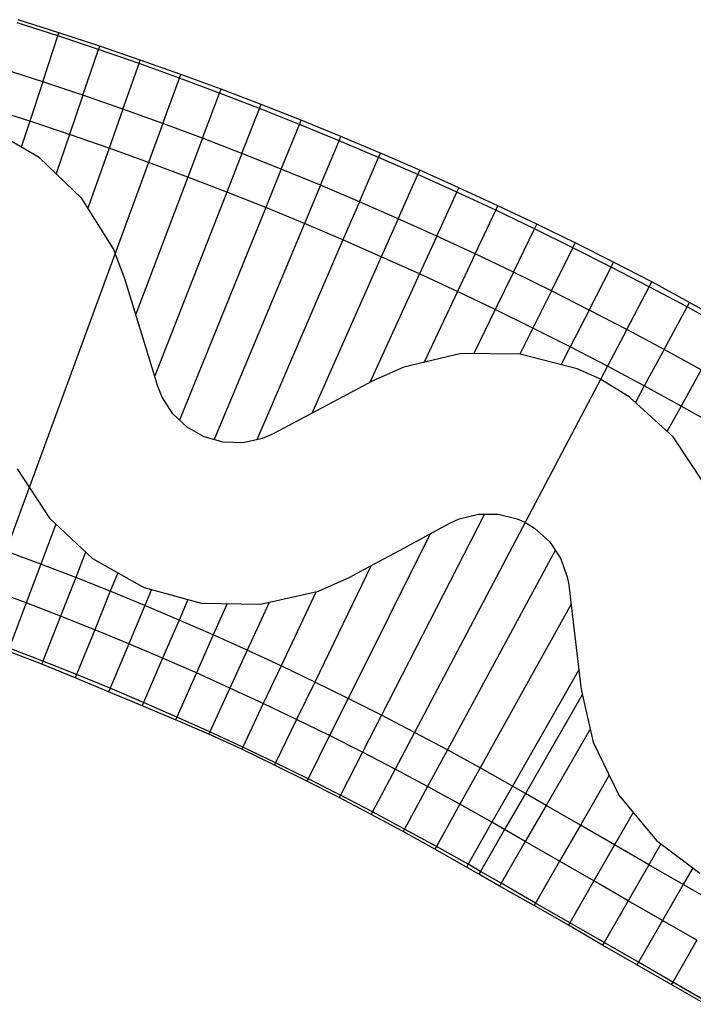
# Model space of a CAD drawing. Header units: metres. Extents: x 1075205 to 1080173, y 1572534 to 1573545.
# Tile 6 of 16: x 1076638 to 1076978, y 1572956 to 1573454. Entities that reach past the tile are written whole.
import ezdxf

# ---------------------------------------------------------------- set-up
doc = ezdxf.new("R2010")
doc.units = ezdxf.units.M
doc.header["$MEASUREMENT"] = 0
doc.layers.add('DaylightGeneral', color=161, linetype='Continuous')
doc.layers.add('Secc_valle', color=7, linetype='Continuous')

msp = doc.modelspace()

# ---------------------------------------------------------------- linework, layer by layer
for points in [[(1076984.85, 1573218.13), (1076968.27, 1573243.13), (1076946.14, 1573263.32), (1076931.22, 1573272.4), (1076919.83, 1573277.54), (1076890.92, 1573284.99), (1076861.1, 1573285.27), (1076832.13, 1573278.39), (1076816.54, 1573271.37), (1076809, 1573267.38), (1076791.33, 1573258), (1076773.67, 1573248.61), (1076766.13, 1573244.61), (1076760.81, 1573242.32), (1076750.99, 1573240.16), (1076740.97, 1573240.41), (1076731.33, 1573243.07), (1076730.98, 1573243.22), (1076722.63, 1573247.96), (1076715.39, 1573254.79), (1076710.06, 1573263.15), (1076707.77, 1573269.15), (1076705.71, 1573275.89), (1076699.84, 1573295.01), (1076691.28, 1573322.95), (1076685.44, 1573338.08), (1076669.54, 1573363.57), (1076647.94, 1573384.41), (1076621.97, 1573399.37)], [(1076636.86, 1573227), (1076653.08, 1573202.01), (1076674.84, 1573181.61), (1076699.89, 1573167.44), (1076700.92, 1573167.01), (1076729.81, 1573159.12), (1076759.81, 1573158.47), (1076789.1, 1573165.17), (1076804.87, 1573172.2), (1076812.38, 1573176.25), (1076829.98, 1573185.75), (1076855.1, 1573199.29), (1076860.24, 1573201.7), (1076869.87, 1573204.09), (1076879.81, 1573204.06), (1076889.48, 1573201.62), (1076893.3, 1573199.92), (1076898.3, 1573196.89), (1076905.73, 1573190.16), (1076911.35, 1573181.83), (1076914.82, 1573172.36), (1076915.56, 1573168.3), (1076916.96, 1573156.53), (1076919.32, 1573136.67), (1076921.7, 1573116.81), (1076921.95, 1573114.75), (1076927.84, 1573088.73), (1076940.83, 1573061.94), (1076959.89, 1573039.02), (1076981.74, 1573022.59)]]:
    msp.add_lwpolyline(points)
at = {"layer": 'DaylightGeneral', "color": 161}
for p, q in [((1076657.38, 1573445.8, 69.13), (1076636.76, 1573452.46, 69.1)), ((1076657.38, 1573445.8, 69.13), (1076636.76, 1573452.46, 69.1)), ((1076657.91, 1573447.41, 68.56), (1076637.25, 1573453.99, 68.57)), ((1076649.75, 1573422.62, 69.13), (1076657.38, 1573445.8, 69.13)), ((1076649.75, 1573422.62, 69.13), (1076657.38, 1573445.8, 69.13)), ((1076657.38, 1573445.8, 69.13), (1076657.91, 1573447.41, 68.56)), ((1076657.38, 1573445.8, 69.13), (1076657.91, 1573447.41, 68.56)), ((1076677.92, 1573438.91, 69.15), (1076657.38, 1573445.8, 69.13)), ((1076677.92, 1573438.91, 69.15), (1076657.38, 1573445.8, 69.13)), ((1076678.5, 1573440.6, 68.55), (1076657.91, 1573447.41, 68.56)), ((1076677.92, 1573438.91, 69.15), (1076678.5, 1573440.6, 68.55)), ((1076677.92, 1573438.91, 69.15), (1076678.5, 1573440.6, 68.55)), ((1076699.02, 1573433.57, 68.54), (1076678.5, 1573440.6, 68.55)), ((1076670.03, 1573415.82, 69.15), (1076677.92, 1573438.91, 69.15)), ((1076670.03, 1573415.82, 69.15), (1076677.92, 1573438.91, 69.15)), ((1076698.39, 1573431.79, 69.17), (1076677.92, 1573438.91, 69.15)), ((1076698.39, 1573431.79, 69.17), (1076677.92, 1573438.91, 69.15)), ((1076690.24, 1573408.79, 69.17), (1076698.39, 1573431.79, 69.17)), ((1076690.24, 1573408.79, 69.17), (1076698.39, 1573431.79, 69.17)), ((1076698.39, 1573431.79, 69.17), (1076699.02, 1573433.57, 68.54)), ((1076698.39, 1573431.79, 69.17), (1076699.02, 1573433.57, 68.54)), ((1076718.77, 1573424.44, 69.2), (1076698.39, 1573431.79, 69.17)), ((1076718.77, 1573424.44, 69.2), (1076698.39, 1573431.79, 69.17)), ((1076719.47, 1573426.36, 68.52), (1076699.02, 1573433.57, 68.54)), ((1076649.75, 1573422.62, 69.13), (1076629.39, 1573429.2, 69.1)), ((1076718.77, 1573424.44, 69.2), (1076719.47, 1573426.36, 68.52)), ((1076718.77, 1573424.44, 69.2), (1076719.47, 1573426.36, 68.52)), ((1076739.84, 1573418.89, 68.5), (1076719.47, 1573426.36, 68.52)), ((1076670.03, 1573415.82, 69.15), (1076649.75, 1573422.62, 69.13)), ((1076710.37, 1573401.54, 69.2), (1076718.77, 1573424.44, 69.2)), ((1076710.37, 1573401.54, 69.2), (1076718.77, 1573424.44, 69.2)), ((1076739.07, 1573416.87, 69.22), (1076718.77, 1573424.44, 69.2)), ((1076739.07, 1573416.87, 69.22), (1076718.77, 1573424.44, 69.2)), ((1076690.24, 1573408.79, 69.17), (1076670.03, 1573415.82, 69.15)), ((1076730.42, 1573394.06, 69.22), (1076739.07, 1573416.87, 69.22)), ((1076730.42, 1573394.06, 69.22), (1076739.07, 1573416.87, 69.22)), ((1076739.07, 1573416.87, 69.22), (1076739.84, 1573418.89, 68.5)), ((1076739.07, 1573416.87, 69.22), (1076739.84, 1573418.89, 68.5)), ((1076759.29, 1573409.08, 69.24), (1076739.07, 1573416.87, 69.22)), ((1076759.29, 1573409.08, 69.24), (1076739.07, 1573416.87, 69.22)), ((1076760.1, 1573411.15, 68.5), (1076739.84, 1573418.89, 68.5)), ((1076759.29, 1573409.08, 69.24), (1076760.1, 1573411.15, 68.5)), ((1076759.29, 1573409.08, 69.24), (1076760.1, 1573411.15, 68.5)), ((1076780.27, 1573403.17, 68.51), (1076760.1, 1573411.15, 68.5)), ((1076710.37, 1573401.54, 69.2), (1076690.24, 1573408.79, 69.17)), ((1076750.38, 1573386.36, 69.24), (1076759.29, 1573409.08, 69.24)), ((1076750.38, 1573386.36, 69.24), (1076759.29, 1573409.08, 69.24)), ((1076779.41, 1573401.06, 69.27), (1076759.29, 1573409.08, 69.24)), ((1076779.41, 1573401.06, 69.27), (1076759.29, 1573409.08, 69.24)), ((1076730.42, 1573394.06, 69.22), (1076710.37, 1573401.54, 69.2)), ((1076770.26, 1573378.44, 69.27), (1076779.41, 1573401.06, 69.27)), ((1076770.26, 1573378.44, 69.27), (1076779.41, 1573401.06, 69.27)), ((1076779.41, 1573401.06, 69.27), (1076780.27, 1573403.17, 68.51)), ((1076779.41, 1573401.06, 69.27), (1076780.27, 1573403.17, 68.51)), ((1076799.45, 1573392.82, 69.29), (1076779.41, 1573401.06, 69.27)), ((1076799.45, 1573392.82, 69.29), (1076779.41, 1573401.06, 69.27)), ((1076800.35, 1573394.97, 68.51), (1076780.27, 1573403.17, 68.51)), ((1076799.45, 1573392.82, 69.29), (1076800.35, 1573394.97, 68.51)), ((1076799.45, 1573392.82, 69.29), (1076800.35, 1573394.97, 68.51)), ((1076820.34, 1573386.55, 68.52), (1076800.35, 1573394.97, 68.51)), ((1076750.38, 1573386.36, 69.24), (1076730.42, 1573394.06, 69.22)), ((1076790.04, 1573370.3, 69.29), (1076799.45, 1573392.82, 69.29)), ((1076790.04, 1573370.3, 69.29), (1076799.45, 1573392.82, 69.29)), ((1076819.4, 1573384.35, 69.31), (1076799.45, 1573392.82, 69.29)), ((1076819.4, 1573384.35, 69.31), (1076799.45, 1573392.82, 69.29)), ((1076770.26, 1573378.44, 69.27), (1076750.38, 1573386.36, 69.24)), ((1076819.4, 1573384.35, 69.31), (1076820.34, 1573386.55, 68.52)), ((1076819.4, 1573384.35, 69.31), (1076820.34, 1573386.55, 68.52)), ((1076840.24, 1573377.9, 68.52), (1076820.34, 1573386.55, 68.52)), ((1076809.74, 1573361.94, 69.31), (1076819.4, 1573384.35, 69.31)), ((1076809.74, 1573361.94, 69.31), (1076819.4, 1573384.35, 69.31)), ((1076839.25, 1573375.66, 69.34), (1076819.4, 1573384.35, 69.31)), ((1076839.25, 1573375.66, 69.34), (1076819.4, 1573384.35, 69.31)), ((1076790.04, 1573370.3, 69.29), (1076770.26, 1573378.44, 69.27)), ((1076829.34, 1573353.37, 69.34), (1076839.25, 1573375.66, 69.34)), ((1076829.34, 1573353.37, 69.34), (1076839.25, 1573375.66, 69.34)), ((1076839.25, 1573375.66, 69.34), (1076840.24, 1573377.9, 68.52)), ((1076839.25, 1573375.66, 69.34), (1076840.24, 1573377.9, 68.52)), ((1076859, 1573366.76, 69.36), (1076839.25, 1573375.66, 69.34)), ((1076859, 1573366.76, 69.36), (1076839.25, 1573375.66, 69.34)), ((1076860.04, 1573369.04, 68.52), (1076840.24, 1573377.9, 68.52)), ((1076809.74, 1573361.94, 69.31), (1076790.04, 1573370.3, 69.29)), ((1076848.84, 1573344.57, 69.36), (1076859, 1573366.76, 69.36)), ((1076848.84, 1573344.57, 69.36), (1076859, 1573366.76, 69.36)), ((1076859, 1573366.76, 69.36), (1076860.04, 1573369.04, 68.52)), ((1076859, 1573366.76, 69.36), (1076860.04, 1573369.04, 68.52)), ((1076878.65, 1573357.63, 69.38), (1076859, 1573366.76, 69.36)), ((1076878.65, 1573357.63, 69.38), (1076859, 1573366.76, 69.36)), ((1076879.75, 1573359.96, 68.52), (1076860.04, 1573369.04, 68.52)), ((1076829.34, 1573353.37, 69.34), (1076809.74, 1573361.94, 69.31)), ((1076868.25, 1573335.56, 69.38), (1076878.65, 1573357.63, 69.38)), ((1076868.25, 1573335.56, 69.38), (1076878.65, 1573357.63, 69.38)), ((1076878.65, 1573357.63, 69.38), (1076879.75, 1573359.96, 68.52)), ((1076878.65, 1573357.63, 69.38), (1076879.75, 1573359.96, 68.52)), ((1076898.2, 1573348.29, 69.41), (1076878.65, 1573357.63, 69.38)), ((1076898.2, 1573348.29, 69.41), (1076878.65, 1573357.63, 69.38)), ((1076899.35, 1573350.67, 68.53), (1076879.75, 1573359.96, 68.52)), ((1076848.84, 1573344.57, 69.36), (1076829.34, 1573353.37, 69.34)), ((1076898.2, 1573348.29, 69.41), (1076899.35, 1573350.67, 68.53)), ((1076898.2, 1573348.29, 69.41), (1076899.35, 1573350.67, 68.53)), ((1076918.85, 1573341.16, 68.53), (1076899.35, 1573350.67, 68.53)), ((1076887.55, 1573326.34, 69.41), (1076898.2, 1573348.29, 69.41)), ((1076887.55, 1573326.34, 69.41), (1076898.2, 1573348.29, 69.41)), ((1076917.64, 1573338.73, 69.43), (1076898.2, 1573348.29, 69.41)), ((1076917.64, 1573338.73, 69.43), (1076898.2, 1573348.29, 69.41)), ((1076868.25, 1573335.56, 69.38), (1076848.84, 1573344.57, 69.36)), ((1076917.64, 1573338.73, 69.43), (1076918.85, 1573341.16, 68.53)), ((1076917.64, 1573338.73, 69.43), (1076918.85, 1573341.16, 68.53)), ((1076938.24, 1573331.43, 68.53), (1076918.85, 1573341.16, 68.53)), ((1076887.55, 1573326.34, 69.41), (1076868.25, 1573335.56, 69.38)), ((1076906.75, 1573316.9, 69.43), (1076917.64, 1573338.73, 69.43)), ((1076906.75, 1573316.9, 69.43), (1076917.64, 1573338.73, 69.43)), ((1076936.98, 1573328.96, 69.45), (1076917.64, 1573338.73, 69.43)), ((1076936.98, 1573328.96, 69.45), (1076917.64, 1573338.73, 69.43)), ((1076936.98, 1573328.96, 69.45), (1076938.24, 1573331.43, 68.53)), ((1076936.98, 1573328.96, 69.45), (1076938.24, 1573331.43, 68.53)), ((1076957.51, 1573321.46, 68.54), (1076938.24, 1573331.43, 68.53)), ((1076906.75, 1573316.9, 69.43), (1076887.55, 1573326.34, 69.41)), ((1076925.85, 1573307.24, 69.45), (1076936.98, 1573328.96, 69.45)), ((1076925.85, 1573307.24, 69.45), (1076936.98, 1573328.96, 69.45)), ((1076956.2, 1573318.97, 69.48), (1076936.98, 1573328.96, 69.45)), ((1076956.2, 1573318.97, 69.48), (1076936.98, 1573328.96, 69.45)), ((1076956.2, 1573318.97, 69.48), (1076957.51, 1573321.46, 68.54)), ((1076956.2, 1573318.97, 69.48), (1076957.51, 1573321.46, 68.54)), ((1076976.57, 1573311.07, 68.62), (1076957.51, 1573321.46, 68.54)), ((1076925.85, 1573307.24, 69.45), (1076906.75, 1573316.9, 69.43)), ((1076944.83, 1573297.38, 69.48), (1076956.2, 1573318.97, 69.48)), ((1076944.83, 1573297.38, 69.48), (1076956.2, 1573318.97, 69.48)), ((1076975.32, 1573308.77, 69.5), (1076956.2, 1573318.97, 69.48)), ((1076975.32, 1573308.77, 69.5), (1076956.2, 1573318.97, 69.48)), ((1076975.32, 1573308.77, 69.5), (1076976.57, 1573311.07, 68.62)), ((1076975.32, 1573308.77, 69.5), (1076976.57, 1573311.07, 68.62)), ((1076995.49, 1573300.46, 68.72), (1076976.57, 1573311.07, 68.62)), ((1076944.83, 1573297.38, 69.48), (1076925.85, 1573307.24, 69.45)), ((1076963.71, 1573287.3, 69.5), (1076975.32, 1573308.77, 69.5)), ((1076963.71, 1573287.3, 69.5), (1076975.32, 1573308.77, 69.5)), ((1076994.32, 1573298.35, 69.52), (1076975.32, 1573308.77, 69.5)), ((1076994.32, 1573298.35, 69.52), (1076975.32, 1573308.77, 69.5)), ((1076963.71, 1573287.3, 69.5), (1076944.83, 1573297.38, 69.48)), ((1076982.47, 1573277.02, 69.52), (1076963.71, 1573287.3, 69.5)), ((1076641.34, 1573159.18, 69.22), (1076623.91, 1573165.68, 69.2)), ((1076641.34, 1573159.18, 69.22), (1076632.69, 1573136.37, 69.22)), ((1076641.34, 1573159.18, 69.22), (1076632.69, 1573136.37, 69.22)), ((1076658.7, 1573152.49, 69.24), (1076641.34, 1573159.18, 69.22)), ((1076658.7, 1573152.49, 69.24), (1076649.79, 1573129.77, 69.24)), ((1076658.7, 1573152.49, 69.24), (1076649.79, 1573129.77, 69.24)), ((1076675.98, 1573145.6, 69.27), (1076658.7, 1573152.49, 69.24)), ((1076675.98, 1573145.6, 69.27), (1076666.83, 1573122.99, 69.27)), ((1076675.98, 1573145.6, 69.27), (1076666.83, 1573122.99, 69.27)), ((1076693.19, 1573138.53, 69.29), (1076675.98, 1573145.6, 69.27)), ((1076649.79, 1573129.77, 69.24), (1076632.69, 1573136.37, 69.22)), ((1076649.79, 1573129.77, 69.24), (1076632.69, 1573136.37, 69.22)), ((1076693.19, 1573138.53, 69.29), (1076683.78, 1573116.01, 69.29)), ((1076693.19, 1573138.53, 69.29), (1076683.78, 1573116.01, 69.29)), ((1076710.31, 1573131.26, 69.31), (1076693.19, 1573138.53, 69.29)), ((1076649.22, 1573128.3, 68.72), (1076632.11, 1573134.84, 68.68)), ((1076710.31, 1573131.26, 69.31), (1076700.66, 1573108.85, 69.31)), ((1076710.31, 1573131.26, 69.31), (1076700.66, 1573108.85, 69.31)), ((1076727.36, 1573123.8, 69.34), (1076710.31, 1573131.26, 69.31)), ((1076649.79, 1573129.77, 69.24), (1076649.22, 1573128.3, 68.72)), ((1076649.79, 1573129.77, 69.24), (1076649.22, 1573128.3, 68.72)), ((1076666.14, 1573121.3, 68.66), (1076649.22, 1573128.3, 68.72)), ((1076666.83, 1573122.99, 69.27), (1076649.79, 1573129.77, 69.24)), ((1076666.83, 1573122.99, 69.27), (1076649.79, 1573129.77, 69.24)), ((1076666.83, 1573122.99, 69.27), (1076666.14, 1573121.3, 68.66)), ((1076666.83, 1573122.99, 69.27), (1076666.14, 1573121.3, 68.66)), ((1076683.03, 1573114.22, 68.64), (1076666.14, 1573121.3, 68.66)), ((1076683.78, 1573116.01, 69.29), (1076666.83, 1573122.99, 69.27)), ((1076683.78, 1573116.01, 69.29), (1076666.83, 1573122.99, 69.27)), ((1076727.36, 1573123.8, 69.34), (1076717.45, 1573101.5, 69.34)), ((1076727.36, 1573123.8, 69.34), (1076717.45, 1573101.5, 69.34)), ((1076744.32, 1573116.15, 69.36), (1076727.36, 1573123.8, 69.34)), ((1076744.32, 1573116.15, 69.36), (1076734.17, 1573093.96, 69.36)), ((1076744.32, 1573116.15, 69.36), (1076734.17, 1573093.96, 69.36)), ((1076761.19, 1573108.32, 69.38), (1076744.32, 1573116.15, 69.36)), ((1076683.78, 1573116.01, 69.29), (1076683.03, 1573114.22, 68.64)), ((1076683.78, 1573116.01, 69.29), (1076683.03, 1573114.22, 68.64)), ((1076699.91, 1573107.11, 68.68), (1076683.03, 1573114.22, 68.64)), ((1076700.66, 1573108.85, 69.31), (1076683.78, 1573116.01, 69.29)), ((1076700.66, 1573108.85, 69.31), (1076683.78, 1573116.01, 69.29)), ((1076700.66, 1573108.85, 69.31), (1076699.91, 1573107.11, 68.68)), ((1076700.66, 1573108.85, 69.31), (1076699.91, 1573107.11, 68.68)), ((1076716.82, 1573100.08, 68.82), (1076699.91, 1573107.11, 68.68)), ((1076717.45, 1573101.5, 69.34), (1076700.66, 1573108.85, 69.31)), ((1076717.45, 1573101.5, 69.34), (1076700.66, 1573108.85, 69.31)), ((1076761.19, 1573108.32, 69.38), (1076750.79, 1573086.24, 69.38)), ((1076761.19, 1573108.32, 69.38), (1076750.79, 1573086.24, 69.38)), ((1076777.98, 1573100.29, 69.41), (1076761.19, 1573108.32, 69.38)), ((1076717.45, 1573101.5, 69.34), (1076716.82, 1573100.08, 68.82)), ((1076717.45, 1573101.5, 69.34), (1076716.82, 1573100.08, 68.82)), ((1076734.17, 1573093.96, 69.36), (1076717.45, 1573101.5, 69.34)), ((1076734.17, 1573093.96, 69.36), (1076717.45, 1573101.5, 69.34)), ((1076733.66, 1573092.85, 68.95), (1076716.82, 1573100.08, 68.82)), ((1076777.98, 1573100.29, 69.41), (1076767.33, 1573078.34, 69.41)), ((1076777.98, 1573100.29, 69.41), (1076767.33, 1573078.34, 69.41)), ((1076794.67, 1573092.09, 69.43), (1076777.98, 1573100.29, 69.41)), ((1076734.17, 1573093.96, 69.36), (1076733.66, 1573092.85, 68.95)), ((1076734.17, 1573093.96, 69.36), (1076733.66, 1573092.85, 68.95)), ((1076750.3, 1573085.2, 69), (1076733.66, 1573092.85, 68.95)), ((1076750.79, 1573086.24, 69.38), (1076734.17, 1573093.96, 69.36)), ((1076750.79, 1573086.24, 69.38), (1076734.17, 1573093.96, 69.36)), ((1076794.67, 1573092.09, 69.43), (1076783.79, 1573070.25, 69.43)), ((1076794.67, 1573092.09, 69.43), (1076783.79, 1573070.25, 69.43)), ((1076811.28, 1573083.69, 69.45), (1076794.67, 1573092.09, 69.43)), ((1076750.79, 1573086.24, 69.38), (1076750.3, 1573085.2, 69)), ((1076750.79, 1573086.24, 69.38), (1076750.3, 1573085.2, 69)), ((1076766.8, 1573077.24, 69), (1076750.3, 1573085.2, 69)), ((1076767.33, 1573078.34, 69.41), (1076750.79, 1573086.24, 69.38)), ((1076767.33, 1573078.34, 69.41), (1076750.79, 1573086.24, 69.38)), ((1076811.28, 1573083.69, 69.45), (1076800.15, 1573061.98, 69.45)), ((1076811.28, 1573083.69, 69.45), (1076800.15, 1573061.98, 69.45)), ((1076827.79, 1573075.12, 69.48), (1076811.28, 1573083.69, 69.45)), ((1076767.33, 1573078.34, 69.41), (1076766.8, 1573077.24, 69)), ((1076767.33, 1573078.34, 69.41), (1076766.8, 1573077.24, 69)), ((1076783.21, 1573069.1, 69), (1076766.8, 1573077.24, 69)), ((1076783.79, 1573070.25, 69.43), (1076767.33, 1573078.34, 69.41)), ((1076783.79, 1573070.25, 69.43), (1076767.33, 1573078.34, 69.41)), ((1076827.79, 1573075.12, 69.48), (1076816.42, 1573053.53, 69.48)), ((1076827.79, 1573075.12, 69.48), (1076816.42, 1573053.53, 69.48)), ((1076844.2, 1573066.36, 69.5), (1076827.79, 1573075.12, 69.48)), ((1076783.79, 1573070.25, 69.43), (1076783.21, 1573069.1, 69)), ((1076783.79, 1573070.25, 69.43), (1076783.21, 1573069.1, 69)), ((1076799.53, 1573060.77, 69), (1076783.21, 1573069.1, 69)), ((1076800.15, 1573061.98, 69.45), (1076783.79, 1573070.25, 69.43)), ((1076800.15, 1573061.98, 69.45), (1076783.79, 1573070.25, 69.43)), ((1076800.15, 1573061.98, 69.45), (1076799.53, 1573060.77, 69)), ((1076800.15, 1573061.98, 69.45), (1076799.53, 1573060.77, 69)), ((1076816.42, 1573053.53, 69.48), (1076800.15, 1573061.98, 69.45)), ((1076816.42, 1573053.53, 69.48), (1076800.15, 1573061.98, 69.45)), ((1076844.2, 1573066.36, 69.5), (1076832.59, 1573044.89, 69.5)), ((1076844.2, 1573066.36, 69.5), (1076832.59, 1573044.89, 69.5)), ((1076860.51, 1573057.41, 69.52), (1076844.2, 1573066.36, 69.5)), ((1076815.75, 1573052.26, 69), (1076799.53, 1573060.77, 69)), ((1076860.51, 1573057.41, 69.52), (1076848.67, 1573036.08, 69.52)), ((1076860.51, 1573057.41, 69.52), (1076848.67, 1573036.08, 69.52)), ((1076876.73, 1573048.29, 69.55), (1076860.51, 1573057.41, 69.52)), ((1076816.42, 1573053.53, 69.48), (1076815.75, 1573052.26, 69)), ((1076816.42, 1573053.53, 69.48), (1076815.75, 1573052.26, 69)), ((1076831.88, 1573043.58, 69), (1076815.75, 1573052.26, 69)), ((1076832.59, 1573044.89, 69.5), (1076816.42, 1573053.53, 69.48)), ((1076832.59, 1573044.89, 69.5), (1076816.42, 1573053.53, 69.48)), ((1076876.73, 1573048.29, 69.55), (1076864.65, 1573027.09, 69.55)), ((1076876.73, 1573048.29, 69.55), (1076864.65, 1573027.09, 69.55)), ((1076883.14, 1573044.62, 69.55), (1076876.73, 1573048.29, 69.55)), ((1076832.59, 1573044.89, 69.5), (1076831.88, 1573043.58, 69)), ((1076832.59, 1573044.89, 69.5), (1076831.88, 1573043.58, 69)), ((1076847.91, 1573034.71, 69), (1076831.88, 1573043.58, 69)), ((1076848.67, 1573036.08, 69.52), (1076832.59, 1573044.89, 69.5)), ((1076848.67, 1573036.08, 69.52), (1076832.59, 1573044.89, 69.5)), ((1076883.14, 1573044.62, 69.55), (1076870.96, 1573023.47, 69.55)), ((1076848.67, 1573036.08, 69.52), (1076847.91, 1573034.71, 69)), ((1076848.67, 1573036.08, 69.52), (1076847.91, 1573034.71, 69)), ((1076863.83, 1573025.67, 69), (1076847.91, 1573034.71, 69)), ((1076864.65, 1573027.09, 69.55), (1076848.67, 1573036.08, 69.52)), ((1076864.65, 1573027.09, 69.55), (1076848.67, 1573036.08, 69.52)), ((1076864.65, 1573027.09, 69.55), (1076863.83, 1573025.67, 69)), ((1076864.65, 1573027.09, 69.55), (1076863.83, 1573025.67, 69)), ((1076870.96, 1573023.47, 69.55), (1076864.65, 1573027.09, 69.55)), ((1076870.96, 1573023.47, 69.55), (1076864.65, 1573027.09, 69.55)), ((1076870.13, 1573022.03, 69), (1076863.83, 1573025.67, 69)), ((1076870.96, 1573023.47, 69.55), (1076870.13, 1573022.03, 69))]:
    msp.add_line(p, q, dxfattribs=at)
at = {"layer": 'DaylightGeneral', "color": 161, "extrusion": (-0.001008, 0.000580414, 0.999999)}
for p, q in [((1076883.14, 1573044.62, 69.55), (1076870.96, 1573023.47, 69.55)), ((1076893.59, 1573038.6, 69.57), (1076883.14, 1573044.62, 69.55)), ((1076893.59, 1573038.6, 69.57), (1076881.41, 1573017.46, 69.57)), ((1076893.59, 1573038.6, 69.57), (1076881.41, 1573017.46, 69.57)), ((1076910.92, 1573028.62, 69.59), (1076893.59, 1573038.6, 69.57)), ((1076910.92, 1573028.62, 69.59), (1076898.74, 1573007.48, 69.59)), ((1076910.92, 1573028.62, 69.59), (1076898.74, 1573007.48, 69.59)), ((1076928.25, 1573018.64, 69.62), (1076910.92, 1573028.62, 69.59)), ((1076881.41, 1573017.46, 69.57), (1076870.96, 1573023.47, 69.55)), ((1076898.74, 1573007.48, 69.59), (1076881.41, 1573017.46, 69.57)), ((1076928.25, 1573018.64, 69.62), (1076916.08, 1572997.5, 69.62)), ((1076928.25, 1573018.64, 69.62), (1076916.08, 1572997.5, 69.62)), ((1076945.58, 1573008.66, 69.64), (1076928.25, 1573018.64, 69.62)), ((1076916.08, 1572997.5, 69.62), (1076898.74, 1573007.48, 69.59)), ((1076945.58, 1573008.66, 69.64), (1076933.41, 1572987.52, 69.64)), ((1076945.58, 1573008.66, 69.64), (1076933.41, 1572987.52, 69.64)), ((1076962.91, 1572998.68, 69.66), (1076945.58, 1573008.66, 69.64)), ((1076933.41, 1572987.52, 69.64), (1076916.08, 1572997.5, 69.62)), ((1076962.91, 1572998.68, 69.66), (1076950.74, 1572977.53, 69.66)), ((1076962.91, 1572998.68, 69.66), (1076950.74, 1572977.53, 69.66)), ((1076980.25, 1572988.7, 69.68), (1076962.91, 1572998.68, 69.66)), ((1076950.74, 1572977.53, 69.66), (1076933.41, 1572987.52, 69.64)), ((1076980.25, 1572988.7, 69.68), (1076968.07, 1572967.55, 69.68)), ((1076980.25, 1572988.7, 69.68), (1076968.07, 1572967.55, 69.68)), ((1076968.07, 1572967.55, 69.68), (1076950.74, 1572977.53, 69.66)), ((1076985.4, 1572957.57, 69.71), (1076968.07, 1572967.55, 69.68))]:
    msp.add_line(p, q, dxfattribs=at)
at = {"layer": 'DaylightGeneral', "color": 161, "extrusion": (0.158758, 0.27349, -0.948683)}
for p, q in [((1076870.96, 1573023.47, 69.55), (1076870.13, 1573022.03, 69)), ((1076880.56, 1573015.98, 69), (1076870.13, 1573022.03, 69)), ((1076881.41, 1573017.46, 69.57), (1076870.96, 1573023.47, 69.55)), ((1076881.41, 1573017.46, 69.57), (1076880.56, 1573015.98, 69)), ((1076881.41, 1573017.46, 69.57), (1076880.56, 1573015.98, 69)), ((1076898.74, 1573007.48, 69.59), (1076881.41, 1573017.46, 69.57)), ((1076898.02, 1573006.23, 69.11), (1076880.56, 1573015.98, 69)), ((1076898.74, 1573007.48, 69.59), (1076898.02, 1573006.23, 69.11)), ((1076898.74, 1573007.48, 69.59), (1076898.02, 1573006.23, 69.11)), ((1076916.08, 1572997.5, 69.62), (1076898.74, 1573007.48, 69.59)), ((1076915.36, 1572996.25, 69.14), (1076898.02, 1573006.23, 69.11)), ((1076916.08, 1572997.5, 69.62), (1076915.36, 1572996.25, 69.14)), ((1076916.08, 1572997.5, 69.62), (1076915.36, 1572996.25, 69.14)), ((1076933.41, 1572987.52, 69.64), (1076916.08, 1572997.5, 69.62)), ((1076932.68, 1572986.25, 69.15), (1076915.36, 1572996.25, 69.14)), ((1076933.41, 1572987.52, 69.64), (1076932.68, 1572986.25, 69.15)), ((1076933.41, 1572987.52, 69.64), (1076932.68, 1572986.25, 69.15)), ((1076950.74, 1572977.53, 69.66), (1076933.41, 1572987.52, 69.64)), ((1076950, 1572976.24, 69.17), (1076932.68, 1572986.25, 69.15)), ((1076950.74, 1572977.53, 69.66), (1076950, 1572976.24, 69.17)), ((1076950.74, 1572977.53, 69.66), (1076950, 1572976.24, 69.17)), ((1076968.07, 1572967.55, 69.68), (1076950.74, 1572977.53, 69.66)), ((1076967.31, 1572966.24, 69.18), (1076950, 1572976.24, 69.17)), ((1076968.07, 1572967.55, 69.68), (1076967.31, 1572966.24, 69.18)), ((1076968.07, 1572967.55, 69.68), (1076967.31, 1572966.24, 69.18)), ((1076985.4, 1572957.57, 69.71), (1076968.07, 1572967.55, 69.68)), ((1076984.66, 1572956.28, 69.21), (1076967.31, 1572966.24, 69.18))]:
    msp.add_line(p, q, dxfattribs=at)
at = {"layer": 'Secc_valle'}
for p, q in [((1076649.75, 1573422.62, 69.13), (1076629.39, 1573429.2, 69.1)), ((1076649.75, 1573422.62, 69.13), (1076643.18, 1573402.67, 67.63)), ((1076649.75, 1573422.62, 69.13), (1076643.18, 1573402.67, 67.63)), ((1076670.03, 1573415.82, 69.15), (1076649.75, 1573422.62, 69.13)), ((1076670.03, 1573415.82, 69.15), (1076663.25, 1573395.94, 67.65)), ((1076670.03, 1573415.82, 69.15), (1076663.25, 1573395.94, 67.65)), ((1076690.24, 1573408.79, 69.17), (1076670.03, 1573415.82, 69.15)), ((1076643.18, 1573402.67, 67.63), (1076623.05, 1573409.18, 67.6)), ((1076643.18, 1573402.67, 67.63), (1076623.05, 1573409.18, 67.6)), ((1076690.24, 1573408.79, 69.17), (1076683.23, 1573388.99, 67.67)), ((1076690.24, 1573408.79, 69.17), (1076683.23, 1573388.99, 67.67)), ((1076710.37, 1573401.54, 69.2), (1076690.24, 1573408.79, 69.17)), ((1076643.18, 1573402.67, 67.63), (1076638.89, 1573389.63, 67.63)), ((1076643.18, 1573402.67, 67.63), (1076638.89, 1573389.63, 67.63)), ((1076663.25, 1573395.94, 67.65), (1076643.18, 1573402.67, 67.63)), ((1076663.25, 1573395.94, 67.65), (1076643.18, 1573402.67, 67.63)), ((1076710.37, 1573401.54, 69.2), (1076703.14, 1573381.82, 67.7)), ((1076710.37, 1573401.54, 69.2), (1076703.14, 1573381.82, 67.7)), ((1076730.42, 1573394.06, 69.22), (1076710.37, 1573401.54, 69.2)), ((1076663.25, 1573395.94, 67.65), (1076656.49, 1573376.16, 67.65)), ((1076663.25, 1573395.94, 67.65), (1076656.49, 1573376.16, 67.65)), ((1076683.23, 1573388.99, 67.67), (1076663.25, 1573395.94, 67.65)), ((1076683.23, 1573388.99, 67.67), (1076663.25, 1573395.94, 67.65)), ((1076730.42, 1573394.06, 69.22), (1076722.97, 1573374.42, 67.72)), ((1076730.42, 1573394.06, 69.22), (1076722.97, 1573374.42, 67.72)), ((1076750.38, 1573386.36, 69.24), (1076730.42, 1573394.06, 69.22)), ((1076683.23, 1573388.99, 67.67), (1076672.53, 1573358.77, 67.67)), ((1076683.23, 1573388.99, 67.67), (1076672.53, 1573358.77, 67.67)), ((1076703.14, 1573381.82, 67.7), (1076683.23, 1573388.99, 67.67)), ((1076703.14, 1573381.82, 67.7), (1076683.23, 1573388.99, 67.67)), ((1076750.38, 1573386.36, 69.24), (1076742.72, 1573366.81, 67.74)), ((1076750.38, 1573386.36, 69.24), (1076742.72, 1573366.81, 67.74)), ((1076770.26, 1573378.44, 69.27), (1076750.38, 1573386.36, 69.24)), ((1076703.14, 1573381.82, 67.7), (1076631.14, 1573185.4, 67.7)), ((1076703.14, 1573381.82, 67.7), (1076631.14, 1573185.4, 67.7)), ((1076722.97, 1573374.42, 67.72), (1076703.14, 1573381.82, 67.7)), ((1076722.97, 1573374.42, 67.72), (1076703.14, 1573381.82, 67.7)), ((1076770.26, 1573378.44, 69.27), (1076762.38, 1573358.98, 67.77)), ((1076770.26, 1573378.44, 69.27), (1076762.38, 1573358.98, 67.77)), ((1076790.04, 1573370.3, 69.29), (1076770.26, 1573378.44, 69.27)), ((1076722.97, 1573374.42, 67.72), (1076696.72, 1573305.2, 67.72)), ((1076722.97, 1573374.42, 67.72), (1076696.72, 1573305.2, 67.72)), ((1076742.72, 1573366.81, 67.74), (1076722.97, 1573374.42, 67.72)), ((1076742.72, 1573366.81, 67.74), (1076722.97, 1573374.42, 67.72)), ((1076790.04, 1573370.3, 69.29), (1076781.95, 1573350.93, 67.79)), ((1076790.04, 1573370.3, 69.29), (1076781.95, 1573350.93, 67.79)), ((1076809.74, 1573361.94, 69.31), (1076790.04, 1573370.3, 69.29)), ((1076742.72, 1573366.81, 67.74), (1076706.31, 1573273.93, 67.74)), ((1076742.72, 1573366.81, 67.74), (1076706.31, 1573273.93, 67.74)), ((1076762.38, 1573358.98, 67.77), (1076742.72, 1573366.81, 67.74)), ((1076762.38, 1573358.98, 67.77), (1076742.72, 1573366.81, 67.74)), ((1076809.74, 1573361.94, 69.31), (1076801.43, 1573342.66, 67.81)), ((1076809.74, 1573361.94, 69.31), (1076801.43, 1573342.66, 67.81)), ((1076829.34, 1573353.37, 69.34), (1076809.74, 1573361.94, 69.31)), ((1076762.38, 1573358.98, 67.77), (1076718.86, 1573251.51, 67.77)), ((1076762.38, 1573358.98, 67.77), (1076718.86, 1573251.51, 67.77)), ((1076781.95, 1573350.93, 67.79), (1076762.38, 1573358.98, 67.77)), ((1076781.95, 1573350.93, 67.79), (1076762.38, 1573358.98, 67.77)), ((1076781.95, 1573350.93, 67.79), (1076736.3, 1573241.7, 67.79)), ((1076781.95, 1573350.93, 67.79), (1076736.3, 1573241.7, 67.79)), ((1076801.43, 1573342.66, 67.81), (1076781.95, 1573350.93, 67.79)), ((1076801.43, 1573342.66, 67.81), (1076781.95, 1573350.93, 67.79)), ((1076829.34, 1573353.37, 69.34), (1076820.81, 1573334.17, 67.84)), ((1076829.34, 1573353.37, 69.34), (1076820.81, 1573334.17, 67.84)), ((1076848.84, 1573344.57, 69.36), (1076829.34, 1573353.37, 69.34)), ((1076801.43, 1573342.66, 67.81), (1076757.91, 1573241.68, 67.81)), ((1076801.43, 1573342.66, 67.81), (1076757.91, 1573241.68, 67.81)), ((1076820.81, 1573334.17, 67.84), (1076801.43, 1573342.66, 67.81)), ((1076820.81, 1573334.17, 67.84), (1076801.43, 1573342.66, 67.81)), ((1076848.84, 1573344.57, 69.36), (1076840.11, 1573325.48, 67.86)), ((1076848.84, 1573344.57, 69.36), (1076840.11, 1573325.48, 67.86)), ((1076868.25, 1573335.56, 69.38), (1076848.84, 1573344.57, 69.36)), ((1076868.25, 1573335.56, 69.38), (1076859.3, 1573316.56, 67.88)), ((1076868.25, 1573335.56, 69.38), (1076859.3, 1573316.56, 67.88)), ((1076887.55, 1573326.34, 69.41), (1076868.25, 1573335.56, 69.38)), ((1076820.81, 1573334.17, 67.84), (1076785.63, 1573254.97, 67.84)), ((1076820.81, 1573334.17, 67.84), (1076785.63, 1573254.97, 67.84)), ((1076840.11, 1573325.48, 67.86), (1076820.81, 1573334.17, 67.84)), ((1076840.11, 1573325.48, 67.86), (1076820.81, 1573334.17, 67.84)), ((1076840.11, 1573325.48, 67.86), (1076814.97, 1573270.54, 67.86)), ((1076840.11, 1573325.48, 67.86), (1076814.97, 1573270.54, 67.86)), ((1076859.3, 1573316.56, 67.88), (1076840.11, 1573325.48, 67.86)), ((1076859.3, 1573316.56, 67.88), (1076840.11, 1573325.48, 67.86)), ((1076887.55, 1573326.34, 69.41), (1076878.39, 1573307.44, 67.91)), ((1076887.55, 1573326.34, 69.41), (1076878.39, 1573307.44, 67.91)), ((1076906.75, 1573316.9, 69.43), (1076887.55, 1573326.34, 69.41)), ((1076859.3, 1573316.56, 67.88), (1076842.47, 1573280.84, 67.88)), ((1076859.3, 1573316.56, 67.88), (1076842.47, 1573280.84, 67.88)), ((1076878.39, 1573307.44, 67.91), (1076859.3, 1573316.56, 67.88)), ((1076878.39, 1573307.44, 67.91), (1076859.3, 1573316.56, 67.88)), ((1076906.75, 1573316.9, 69.43), (1076897.38, 1573298.1, 67.93)), ((1076906.75, 1573316.9, 69.43), (1076897.38, 1573298.1, 67.93)), ((1076925.85, 1573307.24, 69.45), (1076906.75, 1573316.9, 69.43)), ((1076878.39, 1573307.44, 67.91), (1076867.62, 1573285.21, 67.91)), ((1076878.39, 1573307.44, 67.91), (1076867.62, 1573285.21, 67.91)), ((1076897.38, 1573298.1, 67.93), (1076878.39, 1573307.44, 67.91)), ((1076897.38, 1573298.1, 67.93), (1076878.39, 1573307.44, 67.91)), ((1076925.85, 1573307.24, 69.45), (1076916.27, 1573288.55, 67.95)), ((1076925.85, 1573307.24, 69.45), (1076916.27, 1573288.55, 67.95)), ((1076944.83, 1573297.38, 69.48), (1076925.85, 1573307.24, 69.45)), ((1076897.38, 1573298.1, 67.93), (1076890.85, 1573284.99, 67.93)), ((1076897.38, 1573298.1, 67.93), (1076890.85, 1573284.99, 67.93)), ((1076916.27, 1573288.55, 67.95), (1076897.38, 1573298.1, 67.93)), ((1076916.27, 1573288.55, 67.95), (1076897.38, 1573298.1, 67.93)), ((1076944.83, 1573297.38, 69.48), (1076935.05, 1573278.8, 67.98)), ((1076944.83, 1573297.38, 69.48), (1076935.05, 1573278.8, 67.98)), ((1076963.71, 1573287.3, 69.5), (1076944.83, 1573297.38, 69.48)), ((1076916.27, 1573288.55, 67.95), (1076911.7, 1573279.64, 67.95)), ((1076916.27, 1573288.55, 67.95), (1076911.7, 1573279.64, 67.95)), ((1076935.05, 1573278.8, 67.98), (1076916.27, 1573288.55, 67.95)), ((1076935.05, 1573278.8, 67.98), (1076916.27, 1573288.55, 67.95)), ((1076963.71, 1573287.3, 69.5), (1076953.72, 1573268.83, 68)), ((1076963.71, 1573287.3, 69.5), (1076953.72, 1573268.83, 68)), ((1076982.47, 1573277.02, 69.52), (1076963.71, 1573287.3, 69.5)), ((1076935.05, 1573278.8, 67.98), (1076837.57, 1573093.7, 67.98)), ((1076935.05, 1573278.8, 67.98), (1076837.57, 1573093.7, 67.98)), ((1076953.72, 1573268.83, 68), (1076935.05, 1573278.8, 67.98)), ((1076953.72, 1573268.83, 68), (1076935.05, 1573278.8, 67.98)), ((1076982.47, 1573277.02, 69.52), (1076972.28, 1573258.66, 68.02)), ((1076982.47, 1573277.02, 69.52), (1076972.28, 1573258.66, 68.02)), ((1076953.72, 1573268.83, 68), (1076949.22, 1573260.51, 68)), ((1076953.72, 1573268.83, 68), (1076949.22, 1573260.51, 68)), ((1076972.28, 1573258.66, 68.02), (1076953.72, 1573268.83, 68)), ((1076972.28, 1573258.66, 68.02), (1076953.72, 1573268.83, 68)), ((1076972.28, 1573258.66, 68.02), (1076965.2, 1573245.92, 68.02)), ((1076972.28, 1573258.66, 68.02), (1076965.2, 1573245.92, 68.02)), ((1076990.72, 1573248.29, 68.05), (1076972.28, 1573258.66, 68.02)), ((1076990.72, 1573248.29, 68.05), (1076972.28, 1573258.66, 68.02)), ((1076872.98, 1573204.09, 67.95), (1076820.86, 1573102.38, 67.95)), ((1076872.98, 1573204.09, 67.95), (1076820.86, 1573102.38, 67.95)), ((1076656.4, 1573198.9, 67.72), (1076648.79, 1573178.82, 67.72)), ((1076656.4, 1573198.9, 67.72), (1076648.79, 1573178.82, 67.72)), ((1076845.56, 1573194.15, 67.93), (1076804.04, 1573110.88, 67.93)), ((1076845.56, 1573194.15, 67.93), (1076804.04, 1573110.88, 67.93)), ((1076648.79, 1573178.82, 67.72), (1076631.14, 1573185.4, 67.7)), ((1076648.79, 1573178.82, 67.72), (1076631.14, 1573185.4, 67.7)), ((1076671.39, 1573184.85, 67.74), (1076666.36, 1573172.04, 67.74)), ((1076671.39, 1573184.85, 67.74), (1076666.36, 1573172.04, 67.74)), ((1076908.75, 1573185.69, 68), (1076854.19, 1573084.83, 68)), ((1076908.75, 1573185.69, 68), (1076854.19, 1573084.83, 68)), ((1076648.79, 1573178.82, 67.72), (1076641.34, 1573159.18, 69.22)), ((1076648.79, 1573178.82, 67.72), (1076641.34, 1573159.18, 69.22)), ((1076666.36, 1573172.04, 67.74), (1076648.79, 1573178.82, 67.72)), ((1076666.36, 1573172.04, 67.74), (1076648.79, 1573178.82, 67.72)), ((1076815.65, 1573178.02, 67.91), (1076787.14, 1573119.19, 67.91)), ((1076815.65, 1573178.02, 67.91), (1076787.14, 1573119.19, 67.91)), ((1076666.36, 1573172.04, 67.74), (1076658.7, 1573152.49, 69.24)), ((1076666.36, 1573172.04, 67.74), (1076658.7, 1573152.49, 69.24)), ((1076683.86, 1573165.07, 67.77), (1076666.36, 1573172.04, 67.74)), ((1076683.86, 1573165.07, 67.77), (1076666.36, 1573172.04, 67.74)), ((1076687.63, 1573174.37, 67.77), (1076683.86, 1573165.07, 67.77)), ((1076687.63, 1573174.37, 67.77), (1076683.86, 1573165.07, 67.77)), ((1076704.66, 1573165.99, 67.79), (1076701.29, 1573157.9, 67.79)), ((1076704.66, 1573165.99, 67.79), (1076701.29, 1573157.9, 67.79)), ((1076641.34, 1573159.18, 69.22), (1076623.91, 1573165.68, 69.2)), ((1076683.86, 1573165.07, 67.77), (1076675.98, 1573145.6, 69.27)), ((1076683.86, 1573165.07, 67.77), (1076675.98, 1573145.6, 69.27)), ((1076701.29, 1573157.9, 67.79), (1076683.86, 1573165.07, 67.77)), ((1076701.29, 1573157.9, 67.79), (1076683.86, 1573165.07, 67.77)), ((1076723.11, 1573160.95, 67.81), (1076718.63, 1573150.54, 67.81)), ((1076723.11, 1573160.95, 67.81), (1076718.63, 1573150.54, 67.81)), ((1076787.84, 1573164.89, 67.88), (1076770.14, 1573127.31, 67.88)), ((1076787.84, 1573164.89, 67.88), (1076770.14, 1573127.31, 67.88)), ((1076658.7, 1573152.49, 69.24), (1076641.34, 1573159.18, 69.22)), ((1076701.29, 1573157.9, 67.79), (1076693.19, 1573138.53, 69.29)), ((1076701.29, 1573157.9, 67.79), (1076693.19, 1573138.53, 69.29)), ((1076718.63, 1573150.54, 67.81), (1076701.29, 1573157.9, 67.79)), ((1076718.63, 1573150.54, 67.81), (1076701.29, 1573157.9, 67.79)), ((1076742.92, 1573158.84, 67.84), (1076735.88, 1573142.99, 67.84)), ((1076742.92, 1573158.84, 67.84), (1076735.88, 1573142.99, 67.84)), ((1076764.14, 1573159.46, 67.86), (1076753.06, 1573135.25, 67.86)), ((1076764.14, 1573159.46, 67.86), (1076753.06, 1573135.25, 67.86)), ((1076916.71, 1573158.61, 68.02), (1076870.71, 1573075.77, 68.02)), ((1076916.71, 1573158.61, 68.02), (1076870.71, 1573075.77, 68.02)), ((1076675.98, 1573145.6, 69.27), (1076658.7, 1573152.49, 69.24)), ((1076718.63, 1573150.54, 67.81), (1076710.31, 1573131.26, 69.31)), ((1076718.63, 1573150.54, 67.81), (1076710.31, 1573131.26, 69.31)), ((1076735.88, 1573142.99, 67.84), (1076718.63, 1573150.54, 67.81)), ((1076735.88, 1573142.99, 67.84), (1076718.63, 1573150.54, 67.81)), ((1076693.19, 1573138.53, 69.29), (1076675.98, 1573145.6, 69.27)), ((1076735.88, 1573142.99, 67.84), (1076727.36, 1573123.8, 69.34)), ((1076735.88, 1573142.99, 67.84), (1076727.36, 1573123.8, 69.34)), ((1076753.06, 1573135.25, 67.86), (1076735.88, 1573142.99, 67.84)), ((1076753.06, 1573135.25, 67.86), (1076735.88, 1573142.99, 67.84)), ((1076710.31, 1573131.26, 69.31), (1076693.19, 1573138.53, 69.29)), ((1076727.36, 1573123.8, 69.34), (1076710.31, 1573131.26, 69.31)), ((1076753.06, 1573135.25, 67.86), (1076744.32, 1573116.15, 69.36)), ((1076753.06, 1573135.25, 67.86), (1076744.32, 1573116.15, 69.36)), ((1076770.14, 1573127.31, 67.88), (1076753.06, 1573135.25, 67.86)), ((1076770.14, 1573127.31, 67.88), (1076753.06, 1573135.25, 67.86)), ((1076770.14, 1573127.31, 67.88), (1076761.19, 1573108.32, 69.38)), ((1076770.14, 1573127.31, 67.88), (1076761.19, 1573108.32, 69.38)), ((1076787.14, 1573119.19, 67.91), (1076770.14, 1573127.31, 67.88)), ((1076787.14, 1573119.19, 67.91), (1076770.14, 1573127.31, 67.88)), ((1076744.32, 1573116.15, 69.36), (1076727.36, 1573123.8, 69.34)), ((1076920.67, 1573125.39, 68.05), (1076887.13, 1573066.53, 68.05)), ((1076920.67, 1573125.39, 68.05), (1076887.13, 1573066.53, 68.05)), ((1076761.19, 1573108.32, 69.38), (1076744.32, 1573116.15, 69.36)), ((1076787.14, 1573119.19, 67.91), (1076777.98, 1573100.29, 69.41)), ((1076787.14, 1573119.19, 67.91), (1076777.98, 1573100.29, 69.41)), ((1076804.04, 1573110.88, 67.93), (1076787.14, 1573119.19, 67.91)), ((1076804.04, 1573110.88, 67.93), (1076787.14, 1573119.19, 67.91)), ((1076922.39, 1573112.78, 68.05), (1076893.62, 1573062.82, 68.05)), ((1076777.98, 1573100.29, 69.41), (1076761.19, 1573108.32, 69.38)), ((1076804.04, 1573110.88, 67.93), (1076794.67, 1573092.09, 69.43)), ((1076804.04, 1573110.88, 67.93), (1076794.67, 1573092.09, 69.43)), ((1076820.86, 1573102.38, 67.95), (1076804.04, 1573110.88, 67.93)), ((1076820.86, 1573102.38, 67.95), (1076804.04, 1573110.88, 67.93)), ((1076820.86, 1573102.38, 67.95), (1076811.28, 1573083.69, 69.45)), ((1076820.86, 1573102.38, 67.95), (1076811.28, 1573083.69, 69.45)), ((1076837.57, 1573093.7, 67.98), (1076820.86, 1573102.38, 67.95)), ((1076837.57, 1573093.7, 67.98), (1076820.86, 1573102.38, 67.95)), ((1076794.67, 1573092.09, 69.43), (1076777.98, 1573100.29, 69.41)), ((1076811.28, 1573083.69, 69.45), (1076794.67, 1573092.09, 69.43)), ((1076837.57, 1573093.7, 67.98), (1076827.79, 1573075.12, 69.48)), ((1076837.57, 1573093.7, 67.98), (1076827.79, 1573075.12, 69.48)), ((1076854.19, 1573084.83, 68), (1076837.57, 1573093.7, 67.98)), ((1076854.19, 1573084.83, 68), (1076837.57, 1573093.7, 67.98)), ((1076827.79, 1573075.12, 69.48), (1076811.28, 1573083.69, 69.45)), ((1076854.19, 1573084.83, 68), (1076844.2, 1573066.36, 69.5)), ((1076854.19, 1573084.83, 68), (1076844.2, 1573066.36, 69.5)), ((1076870.71, 1573075.77, 68.02), (1076854.19, 1573084.83, 68)), ((1076870.71, 1573075.77, 68.02), (1076854.19, 1573084.83, 68)), ((1076844.2, 1573066.36, 69.5), (1076827.79, 1573075.12, 69.48)), ((1076870.71, 1573075.77, 68.02), (1076860.51, 1573057.41, 69.52)), ((1076870.71, 1573075.77, 68.02), (1076860.51, 1573057.41, 69.52)), ((1076887.13, 1573066.53, 68.05), (1076870.71, 1573075.77, 68.02)), ((1076887.13, 1573066.53, 68.05), (1076870.71, 1573075.77, 68.02)), ((1076887.13, 1573066.53, 68.05), (1076876.73, 1573048.29, 69.55)), ((1076887.13, 1573066.53, 68.05), (1076876.73, 1573048.29, 69.55)), ((1076893.62, 1573062.82, 68.05), (1076887.13, 1573066.53, 68.05)), ((1076893.62, 1573062.82, 68.05), (1076887.13, 1573066.53, 68.05)), ((1076860.51, 1573057.41, 69.52), (1076844.2, 1573066.36, 69.5)), ((1076893.62, 1573062.82, 68.05), (1076883.14, 1573044.62, 69.55)), ((1076876.73, 1573048.29, 69.55), (1076860.51, 1573057.41, 69.52)), ((1076883.14, 1573044.62, 69.55), (1076876.73, 1573048.29, 69.55))]:
    msp.add_line(p, q, dxfattribs=at)
at = {"layer": 'Secc_valle', "extrusion": (-0.001008, 0.000580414, 0.999999)}
for p, q in [((1076922.39, 1573112.78, 68.05), (1076893.62, 1573062.82, 68.05)), ((1076926.32, 1573095.44, 68.07), (1076904.07, 1573056.8, 68.07)), ((1076926.32, 1573095.44, 68.07), (1076904.07, 1573056.8, 68.07)), ((1076935.93, 1573072.05, 68.09), (1076921.4, 1573046.82, 68.09)), ((1076935.93, 1573072.05, 68.09), (1076921.4, 1573046.82, 68.09)), ((1076904.07, 1573056.8, 68.07), (1076893.62, 1573062.82, 68.05)), ((1076921.4, 1573046.82, 68.09), (1076904.07, 1573056.8, 68.07)), ((1076948.13, 1573053.16, 68.12), (1076938.73, 1573036.84, 68.12)), ((1076948.13, 1573053.16, 68.12), (1076938.73, 1573036.84, 68.12)), ((1076938.73, 1573036.84, 68.12), (1076921.4, 1573046.82, 68.09)), ((1076956.06, 1573026.86, 68.14), (1076938.73, 1573036.84, 68.12)), ((1076962.1, 1573037.35, 68.14), (1076956.06, 1573026.86, 68.14)), ((1076962.1, 1573037.35, 68.14), (1076956.06, 1573026.86, 68.14)), ((1076973.39, 1573016.88, 68.16), (1076956.06, 1573026.86, 68.14)), ((1076978.21, 1573025.24, 68.16), (1076973.39, 1573016.88, 68.16)), ((1076978.21, 1573025.24, 68.16), (1076973.39, 1573016.88, 68.16)), ((1076990.73, 1573006.9, 68.18), (1076973.39, 1573016.88, 68.16))]:
    msp.add_line(p, q, dxfattribs=at)
at = {"layer": 'Secc_valle', "extrusion": (-0.034548, -0.062321, -0.997458)}
for p, q in [((1076893.62, 1573062.82, 68.05), (1076883.14, 1573044.62, 69.55)), ((1076904.07, 1573056.8, 68.07), (1076893.62, 1573062.82, 68.05)), ((1076904.07, 1573056.8, 68.07), (1076893.59, 1573038.6, 69.57)), ((1076904.07, 1573056.8, 68.07), (1076893.59, 1573038.6, 69.57)), ((1076921.4, 1573046.82, 68.09), (1076904.07, 1573056.8, 68.07)), ((1076921.4, 1573046.82, 68.09), (1076910.92, 1573028.62, 69.59)), ((1076921.4, 1573046.82, 68.09), (1076910.92, 1573028.62, 69.59)), ((1076938.73, 1573036.84, 68.12), (1076921.4, 1573046.82, 68.09)), ((1076893.59, 1573038.6, 69.57), (1076883.14, 1573044.62, 69.55)), ((1076910.92, 1573028.62, 69.59), (1076893.59, 1573038.6, 69.57)), ((1076938.73, 1573036.84, 68.12), (1076928.25, 1573018.64, 69.62)), ((1076938.73, 1573036.84, 68.12), (1076928.25, 1573018.64, 69.62)), ((1076956.06, 1573026.86, 68.14), (1076938.73, 1573036.84, 68.12)), ((1076928.25, 1573018.64, 69.62), (1076910.92, 1573028.62, 69.59)), ((1076956.06, 1573026.86, 68.14), (1076945.58, 1573008.66, 69.64)), ((1076956.06, 1573026.86, 68.14), (1076945.58, 1573008.66, 69.64)), ((1076973.39, 1573016.88, 68.16), (1076956.06, 1573026.86, 68.14)), ((1076945.58, 1573008.66, 69.64), (1076928.25, 1573018.64, 69.62)), ((1076973.39, 1573016.88, 68.16), (1076962.91, 1572998.68, 69.66)), ((1076973.39, 1573016.88, 68.16), (1076962.91, 1572998.68, 69.66)), ((1076990.73, 1573006.9, 68.18), (1076973.39, 1573016.88, 68.16)), ((1076962.91, 1572998.68, 69.66), (1076945.58, 1573008.66, 69.64)), ((1076980.25, 1572988.7, 69.68), (1076962.91, 1572998.68, 69.66))]:
    msp.add_line(p, q, dxfattribs=at)

doc.saveas('drawing.dxf')
